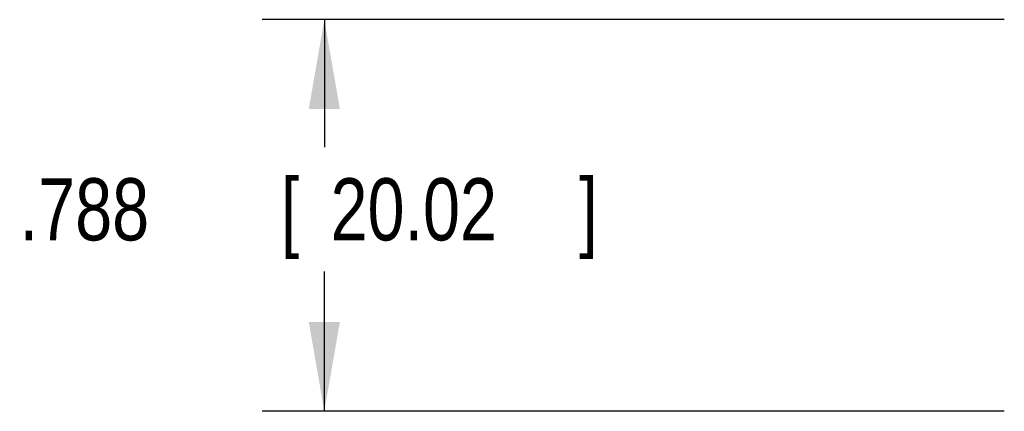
# Model space of a CAD drawing. Header units: inches. Extents: x 0 to 34, y 0 to 22.
# Tile 17 of 52: x 15.5 to 17.4, y 7.6 to 8.4. Entities that reach past the tile are written whole.
import ezdxf

# ---------------------------------------------------------------- set-up
doc = ezdxf.new("R2010")
doc.units = ezdxf.units.IN
doc.header["$LTSCALE"] = 1.87
doc.header["$MEASUREMENT"] = 0
doc.layers.get('0').update_dxf_attribs({"linetype": 'CONTINUOUS'})
doc.layers.add('DIMENSIONS', color=7, linetype='CONTINUOUS')
doc.styles.get("Standard").update_dxf_attribs({"font": 'txt', "width": 0.8})
doc.dimstyles.new('DIMSTYLE_1', dxfattribs={"dimtxt": 0.125, "dimasz": 0.18, "dimexe": 0.18, "dimexo": 0.0625, "dimgap": 0.09, "dimtad": 0, "dimtih": 1, "dimtoh": 1, "dimdec": 3, "dimzin": 4, "dimdsep": 46, "dimtxsty": 'STANDARD', "dimblk": '_FILLED', "dimblk1": '_FILLED', "dimblk2": '_FILLED', "dimcen": 0.09, "dimadec": 0, "dimazin": 0, "dimtp": 0.001, "dimtm": 0.001, "dimtfac": 1, "dimtdec": 3, "dimtofl": 0, "dimtmove": 0, "dimatfit": 3, "dimldrblk": '_FILLED', "dimfxl": 1, "dimtolj": 1, "dimtzin": 4, "dimarcsym": 0})

# ---------------------------------------------------------------- blocks, each defined once
blk = doc.blocks.new('_FILLED')
at = {"color": 0, "linetype": 'BYBLOCK'}
blk.add_solid([(0, 0), (-1, 0.174), (-1, -0.174)], dxfattribs=at)
blk = doc.blocks.new('*D8')
at = {"layer": 'DIMENSIONS', "color": 2, "linetype": 'CONTINUOUS'}
for p, q in [((17.4382, 8.4068), (15.946, 8.4068)), ((16.071, 8.4068), (16.071, 8.1502)), ((16.071, 7.6188), (16.071, 7.9002)), ((17.4382, 7.6188), (15.946, 7.6188))]:
    blk.add_line(p, q, dxfattribs=at)
at = {"layer": 'DIMENSIONS', "color": 2, "linetype": 'CONTINUOUS', "xscale": 0.18, "yscale": 0.18, "zscale": 0.18}
for p, rotation in [((16.071, 8.4068), 90), ((16.071, 7.6188), 270)]:
    blk.add_blockref('_FILLED', p, dxfattribs=dict(at, rotation=rotation))
at = {"layer": 'DIMENSIONS', "color": 2, "linetype": 'CONTINUOUS', "width": 0.8}
for s, p in [('[', (15.9835, 7.9627)), (']', (16.5835, 7.9627)), ('.788', (15.4585, 7.9627)), ('20.02', (16.0835, 7.9627))]:
    blk.add_text(s, height=0.125, dxfattribs=at).set_placement(p)

msp = doc.modelspace()

# ---------------------------------------------------------------- dimensions: what is measured, and where the dimension line sits
at = {"layer": 'DIMENSIONS', "color": 2, "linetype": 'CONTINUOUS'}
dim = msp.add_linear_dim(base=(16.071, 8.4068), p1=(17.4382, 7.6188), p2=(17.4382, 8.4068), angle=90, dimstyle='DIMSTYLE_1', dxfattribs=at)
dim.commit()
dim.dimension.update_dxf_attribs({"geometry": '*D8', "text_midpoint": (16.071, 8.0252), "dimtype": 160})

doc.saveas('drawing.dxf')
